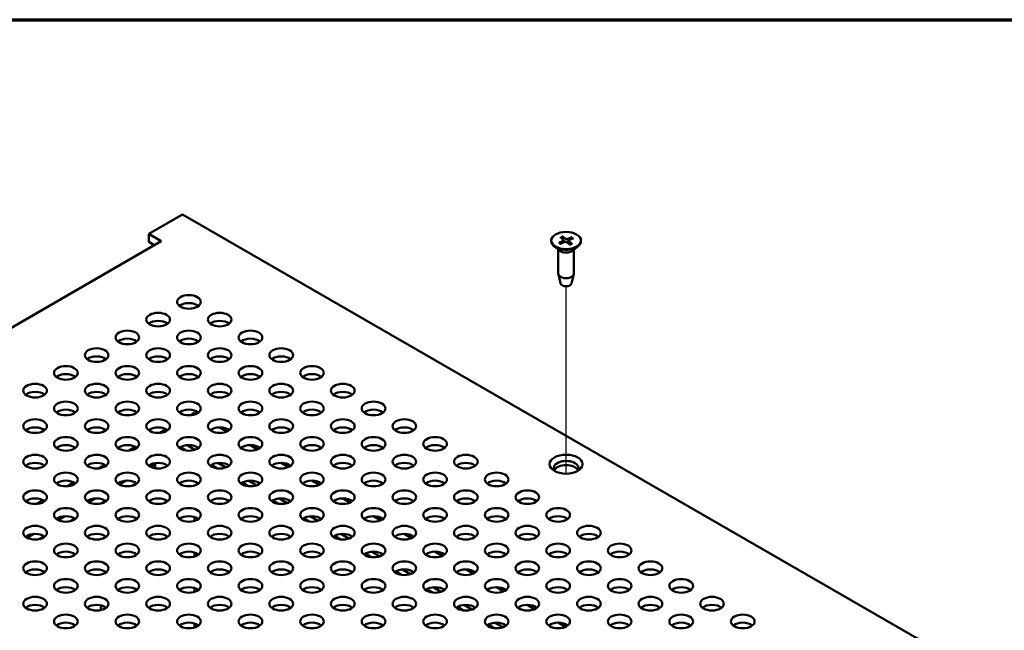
# Model space of a CAD drawing. Header units: millimetres. Extents: x 32 to 2127, y 63 to 1334.
# Tile 15 of 16: x 1723 to 1925, y 1208 to 1334. Entities that reach past the tile are written whole.
import ezdxf

# ---------------------------------------------------------------- set-up
doc = ezdxf.new("R2010")
doc.units = ezdxf.units.MM
doc.header["$LTSCALE"] = 2.5
for name, color, linetype, lineweight in [('Border (ANSI)', 7, 'Continuous', 70), ('Tweak Trail (ANSI)', 7, 'Continuous', 25), ('Visible (ANSI)', 7, 'Continuous', 50)]:
    doc.layers.add(name, color=color, linetype=linetype, lineweight=lineweight)

# ---------------------------------------------------------------- blocks, each defined once
blk = doc.blocks.new('Borders Default Border')
at = {"layer": 'Border (ANSI)', "flags": 128}
blk.add_lwpolyline([(12.7, 25.4), (12.7, 533.4), (850.9, 533.4), (850.9, 25.4), (12.7, 25.4)], dxfattribs=at)

msp = doc.modelspace()

# ---------------------------------------------------------------- linework, layer by layer
at = {"layer": 'Tweak Trail (ANSI)'}
for p, q in [((1834.8396, 1240.2771), (1834.8396, 1278.7526)), ((1834.8396, 1230.7665), (1834.8396, 1231.1913)), ((1834.8396, 1223.4754), (1834.8396, 1223.9003)), ((1834.8396, 1216.1844), (1834.8396, 1216.6092)), ((1834.8396, 1208.8933), (1834.8396, 1209.3182))]:
    msp.add_line(p, q, dxfattribs=at)
at = {"layer": 'Visible (ANSI)'}
for p, q in [((1756.0856, 1293.4812), (1749.2045, 1289.5084)), ((2085.2615, 1103.4314), (1756.0856, 1293.4812)), ((1749.2045, 1289.5084), (1751.7302, 1288.0502)), ((1749.2045, 1289.5084), (1749.2045, 1287.855)), ((1751.7302, 1288.0502), (1413.088, 1092.535)), ((1750.2983, 1287.2235), (1749.2045, 1287.855)), ((1831.7856, 1288.1535), (1831.7856, 1288.0049)), ((1833.3366, 1287.6866), (1834.2692, 1288.1111)), ((1833.622, 1288.844), (1834.3124, 1288.2862)), ((1833.6436, 1287.4506), (1834.6098, 1287.8492)), ((1834.0309, 1289.0213), (1834.766, 1288.4828)), ((1834.3538, 1288.2133), (1834.3637, 1287.7477)), ((1835.6483, 1287.2858), (1834.9132, 1287.8243)), ((1836.0355, 1288.8565), (1835.0694, 1288.4579)), ((1835.3254, 1288.097), (1835.3133, 1287.5312)), ((1836.0572, 1287.4631), (1835.3667, 1288.0209)), ((1836.3425, 1288.6205), (1835.4099, 1288.196)), ((1837.8935, 1288.1535), (1837.8935, 1288.0049)), ((1833.5515, 1286.0422), (1832.3813, 1286.9588)), ((1833.2394, 1286.2866), (1833.2394, 1281.3408)), ((1836.1277, 1286.0422), (1837.2979, 1286.9588)), ((1836.4398, 1286.2866), (1836.4398, 1281.3408)), ((1833.7221, 1279.3127), (1833.2553, 1281.2109)), ((1835.9571, 1279.3127), (1836.4239, 1281.2109)), ((1758.6033, 1252.7536), (1757.8048, 1252.2926)), ((1758.9228, 1252.5691), (1758.6033, 1252.7536)), ((1752.7924, 1249.3987), (1751.4906, 1248.647)), ((1765.2253, 1248.9184), (1763.7294, 1249.7821)), ((1746.4782, 1245.7531), (1745.1763, 1245.0015)), ((1755.721, 1245.7263), (1756.956, 1245.0133)), ((1757.0603, 1246.1196), (1758.6819, 1245.1834)), ((1771.5396, 1245.2729), (1770.0436, 1246.1366)), ((1740.1639, 1242.1076), (1738.8621, 1241.356)), ((1749.5315, 1241.6831), (1750.529, 1242.2591)), ((1750.529, 1242.2591), (1750.2787, 1242.4036)), ((1750.529, 1241.3825), (1750.529, 1242.2591)), ((1762.0352, 1242.0808), (1763.2702, 1241.3677)), ((1763.3746, 1242.4741), (1764.9962, 1241.5378)), ((1777.8538, 1241.6274), (1776.3579, 1242.491)), ((1743.2172, 1238.0376), (1744.6084, 1238.8408)), ((1769.6888, 1238.8285), (1771.3104, 1237.8923)), ((1784.1681, 1237.9818), (1782.6721, 1238.8455)), ((1733.8497, 1238.4621), (1732.5479, 1237.7105)), ((1746.6649, 1238.348), (1745.7031, 1237.7928)), ((1768.3494, 1238.4353), (1769.5845, 1237.7222)), ((1727.5355, 1234.8166), (1726.2336, 1234.0649)), ((1736.903, 1234.392), (1738.2941, 1235.1952)), ((1740.3507, 1234.7025), (1739.3889, 1234.1472)), ((1774.6637, 1234.7897), (1775.8987, 1234.0767)), ((1776.003, 1235.183), (1777.6246, 1234.2468)), ((1790.4823, 1234.3363), (1788.9864, 1235.2)), ((1730.5887, 1230.7465), (1731.9799, 1231.5497)), ((1734.0364, 1231.057), (1733.0747, 1230.5017)), ((1758.6033, 1230.5753), (1758.6033, 1231.3825)), ((1780.9779, 1231.1442), (1782.2129, 1230.4311)), ((1782.3173, 1231.5375), (1783.9389, 1230.6012)), ((1796.7965, 1230.6908), (1795.3006, 1231.5544)), ((1724.2745, 1227.101), (1725.6657, 1227.9042)), ((1727.7222, 1227.4115), (1726.7604, 1226.8562)), ((1787.2922, 1227.4987), (1788.5272, 1226.7856)), ((1788.6315, 1227.8919), (1790.2531, 1226.9557)), ((1803.1108, 1227.0452), (1801.6148, 1227.9089)), ((1758.6033, 1223.2843), (1758.6033, 1224.0914)), ((1793.6064, 1223.8531), (1794.8414, 1223.1401)), ((1794.9458, 1224.2464), (1796.5674, 1223.3102)), ((1809.425, 1223.3997), (1807.9291, 1224.2634)), ((1801.26, 1220.6009), (1802.8816, 1219.6647)), ((1815.7393, 1219.7542), (1814.2433, 1220.6179)), ((1799.9206, 1220.2076), (1801.1557, 1219.4946)), ((1758.6033, 1215.9932), (1758.6033, 1216.8004)), ((1806.2349, 1216.5621), (1807.4699, 1215.849)), ((1807.5743, 1216.9554), (1809.1959, 1216.0191)), ((1822.0535, 1216.1086), (1820.5576, 1216.9723)), ((1812.5491, 1212.9165), (1813.7842, 1212.2035)), ((1813.8885, 1213.3098), (1815.5101, 1212.3736)), ((1828.3678, 1212.4631), (1826.8718, 1213.3268)), ((1758.6033, 1208.7021), (1758.6033, 1209.5093)), ((1818.8634, 1209.271), (1820.0984, 1208.558)), ((1820.2027, 1209.6643), (1821.8243, 1208.7281)), ((1834.682, 1208.8176), (1833.1861, 1209.6813))]:
    msp.add_line(p, q, dxfattribs=at)
for centre, major_axis in [((1834.8396, 1288.1535), (-3.054, 0)), ((1757.4377, 1275.552), (-2.4289, 0)), ((1751.1235, 1271.9064), (-2.4289, 0)), ((1763.752, 1271.9064), (-2.4289, 0)), ((1744.8092, 1268.2609), (-2.4289, 0)), ((1757.4377, 1268.2609), (-2.4289, 0)), ((1770.0662, 1268.2609), (-2.4289, 0)), ((1738.495, 1264.6154), (-2.4289, 0)), ((1751.1235, 1264.6154), (-2.4289, 0)), ((1763.752, 1264.6154), (-2.4289, 0)), ((1776.3804, 1264.6154), (-2.4289, 0)), ((1732.1807, 1260.9698), (-2.4289, 0)), ((1744.8092, 1260.9698), (-2.4289, 0)), ((1757.4377, 1260.9698), (-2.4289, 0)), ((1770.0662, 1260.9698), (-2.4289, 0)), ((1782.6947, 1260.9698), (-2.4289, 0)), ((1725.8665, 1257.3243), (-2.4289, 0)), ((1738.495, 1257.3243), (-2.4289, 0)), ((1751.1235, 1257.3243), (-2.4289, 0)), ((1763.752, 1257.3243), (-2.4289, 0)), ((1776.3804, 1257.3243), (-2.4289, 0)), ((1789.0089, 1257.3243), (-2.4289, 0)), ((1732.1807, 1253.6788), (-2.4289, 0)), ((1744.8092, 1253.6788), (-2.4289, 0)), ((1757.4377, 1253.6788), (-2.4289, 0)), ((1770.0662, 1253.6788), (-2.4289, 0)), ((1782.6947, 1253.6788), (-2.4289, 0)), ((1795.3232, 1253.6788), (-2.4289, 0)), ((1725.8665, 1250.0333), (-2.4289, 0)), ((1738.495, 1250.0333), (-2.4289, 0)), ((1751.1235, 1250.0333), (-2.4289, 0)), ((1763.752, 1250.0333), (-2.4289, 0)), ((1776.3804, 1250.0333), (-2.4289, 0)), ((1789.0089, 1250.0333), (-2.4289, 0)), ((1801.6374, 1250.0333), (-2.4289, 0)), ((1732.1807, 1246.3877), (-2.4289, 0)), ((1744.8092, 1246.3877), (-2.4289, 0)), ((1757.4377, 1246.3877), (-2.4289, 0)), ((1770.0662, 1246.3877), (-2.4289, 0)), ((1782.6947, 1246.3877), (-2.4289, 0)), ((1795.3232, 1246.3877), (-2.4289, 0)), ((1807.9517, 1246.3877), (-2.4289, 0)), ((1725.8665, 1242.7422), (-2.4289, 0)), ((1738.495, 1242.7422), (-2.4289, 0)), ((1751.1235, 1242.7422), (-2.4289, 0)), ((1763.752, 1242.7422), (-2.4289, 0)), ((1776.3804, 1242.7422), (-2.4289, 0)), ((1789.0089, 1242.7422), (-2.4289, 0)), ((1801.6374, 1242.7422), (-2.4289, 0)), ((1814.2659, 1242.7422), (-2.4289, 0)), ((1834.8396, 1242.2256), (-3.375, 0)), ((1732.1807, 1239.0967), (-2.4289, 0)), ((1744.8092, 1239.0967), (-2.4289, 0)), ((1757.4377, 1239.0967), (-2.4289, 0)), ((1770.0662, 1239.0967), (-2.4289, 0)), ((1782.6947, 1239.0967), (-2.4289, 0)), ((1795.3232, 1239.0967), (-2.4289, 0)), ((1807.9517, 1239.0967), (-2.4289, 0)), ((1820.5801, 1239.0967), (-2.4289, 0)), ((1725.8665, 1235.4511), (-2.4289, 0)), ((1738.495, 1235.4511), (-2.4289, 0)), ((1751.1235, 1235.4511), (-2.4289, 0)), ((1763.752, 1235.4511), (-2.4289, 0)), ((1776.3804, 1235.4511), (-2.4289, 0)), ((1789.0089, 1235.4511), (-2.4289, 0)), ((1801.6374, 1235.4511), (-2.4289, 0)), ((1814.2659, 1235.4511), (-2.4289, 0)), ((1826.8944, 1235.4511), (-2.4289, 0)), ((1732.1807, 1231.8056), (-2.4289, 0)), ((1744.8092, 1231.8056), (-2.4289, 0)), ((1757.4377, 1231.8056), (-2.4289, 0)), ((1770.0662, 1231.8056), (-2.4289, 0)), ((1782.6947, 1231.8056), (-2.4289, 0)), ((1795.3232, 1231.8056), (-2.4289, 0)), ((1807.9517, 1231.8056), (-2.4289, 0)), ((1820.5801, 1231.8056), (-2.4289, 0)), ((1833.2086, 1231.8056), (-2.4289, 0)), ((1725.8665, 1228.1601), (-2.4289, 0)), ((1738.495, 1228.1601), (-2.4289, 0)), ((1751.1235, 1228.1601), (-2.4289, 0)), ((1763.752, 1228.1601), (-2.4289, 0)), ((1776.3804, 1228.1601), (-2.4289, 0)), ((1789.0089, 1228.1601), (-2.4289, 0)), ((1801.6374, 1228.1601), (-2.4289, 0)), ((1814.2659, 1228.1601), (-2.4289, 0)), ((1826.8944, 1228.1601), (-2.4289, 0)), ((1839.5229, 1228.1601), (-2.4289, 0)), ((1732.1807, 1224.5145), (-2.4289, 0)), ((1744.8092, 1224.5145), (-2.4289, 0)), ((1757.4377, 1224.5145), (-2.4289, 0)), ((1770.0662, 1224.5145), (-2.4289, 0)), ((1782.6947, 1224.5145), (-2.4289, 0)), ((1795.3232, 1224.5145), (-2.4289, 0)), ((1807.9517, 1224.5145), (-2.4289, 0)), ((1820.5801, 1224.5145), (-2.4289, 0)), ((1833.2086, 1224.5145), (-2.4289, 0)), ((1845.8371, 1224.5145), (-2.4289, 0)), ((1725.8665, 1220.869), (-2.4289, 0)), ((1738.495, 1220.869), (-2.4289, 0)), ((1751.1235, 1220.869), (-2.4289, 0)), ((1763.752, 1220.869), (-2.4289, 0)), ((1776.3804, 1220.869), (-2.4289, 0)), ((1789.0089, 1220.869), (-2.4289, 0)), ((1801.6374, 1220.869), (-2.4289, 0)), ((1814.2659, 1220.869), (-2.4289, 0)), ((1826.8944, 1220.869), (-2.4289, 0)), ((1839.5229, 1220.869), (-2.4289, 0)), ((1852.1513, 1220.869), (-2.4289, 0)), ((1732.1807, 1217.2235), (-2.4289, 0)), ((1744.8092, 1217.2235), (-2.4289, 0)), ((1757.4377, 1217.2235), (-2.4289, 0)), ((1770.0662, 1217.2235), (-2.4289, 0)), ((1782.6947, 1217.2235), (-2.4289, 0)), ((1795.3232, 1217.2235), (-2.4289, 0)), ((1807.9517, 1217.2235), (-2.4289, 0)), ((1820.5801, 1217.2235), (-2.4289, 0)), ((1833.2086, 1217.2235), (-2.4289, 0)), ((1845.8371, 1217.2235), (-2.4289, 0)), ((1858.4656, 1217.2235), (-2.4289, 0)), ((1725.8665, 1213.578), (-2.4289, 0)), ((1738.495, 1213.578), (-2.4289, 0)), ((1751.1235, 1213.578), (-2.4289, 0)), ((1763.752, 1213.578), (-2.4289, 0)), ((1776.3804, 1213.578), (-2.4289, 0)), ((1789.0089, 1213.578), (-2.4289, 0)), ((1801.6374, 1213.578), (-2.4289, 0)), ((1814.2659, 1213.578), (-2.4289, 0)), ((1826.8944, 1213.578), (-2.4289, 0)), ((1839.5229, 1213.578), (-2.4289, 0)), ((1852.1513, 1213.578), (-2.4289, 0)), ((1864.7798, 1213.578), (-2.4289, 0)), ((1732.1807, 1209.9324), (-2.4289, 0)), ((1744.8092, 1209.9324), (-2.4289, 0)), ((1757.4377, 1209.9324), (-2.4289, 0)), ((1770.0662, 1209.9324), (-2.4289, 0)), ((1782.6947, 1209.9324), (-2.4289, 0)), ((1795.3232, 1209.9324), (-2.4289, 0)), ((1807.9517, 1209.9324), (-2.4289, 0)), ((1820.5801, 1209.9324), (-2.4289, 0)), ((1833.2086, 1209.9324), (-2.4289, 0)), ((1845.8371, 1209.9324), (-2.4289, 0)), ((1858.4656, 1209.9324), (-2.4289, 0)), ((1871.0941, 1209.9324), (-2.4289, 0))]:
    msp.add_ellipse(centre, major_axis=major_axis, ratio=0.57735027, dxfattribs=at)
for centre, major_axis, start_param, end_param in [((1834.8396, 1288.0049), (3.054, 0), 3.14159265, 6.28318531), ((1834.1318, 1288.2117), (0.222, 0), 5.37993207, 6.90366812), ((1834.7388, 1287.7449), (-0.222, 0), 3.80913575, 5.33287179), ((1834.9403, 1288.5622), (0.222, 0), 3.80913575, 5.33287179), ((1835.5473, 1288.0954), (-0.222, 0), 5.37993207, 6.90366812), ((1834.8396, 1286.5903), (-1.6002, 0), 0.6351932, 2.50639946), ((1834.8396, 1281.3408), (1.6002, 0), 3.14159265, 6.28318531), ((1834.8396, 1279.4043), (-1.1287, 0), 0.14103652, 3.00055613), ((1757.4377, 1273.8986), (-2.4289, 0), 3.77206775, 5.65271021), ((1751.1235, 1270.253), (-2.4289, 0), 3.77206775, 5.65271021), ((1763.752, 1270.253), (-2.4289, 0), 3.77206775, 5.65271021), ((1744.8092, 1266.6075), (-2.4289, 0), 3.77206775, 5.65271021), ((1757.4377, 1266.6075), (-2.4289, 0), 3.77206775, 5.65271021), ((1770.0662, 1266.6075), (-2.4289, 0), 3.77206775, 5.65271021), ((1738.495, 1262.962), (-2.4289, 0), 3.77206775, 5.65271021), ((1751.1235, 1262.962), (-2.4289, 0), 3.77206775, 5.65271021), ((1763.752, 1262.962), (-2.4289, 0), 3.77206775, 5.65271021), ((1776.3804, 1262.962), (-2.4289, 0), 3.77206775, 5.65271021), ((1732.1807, 1259.3164), (-2.4289, 0), 3.77206775, 5.65271021), ((1744.8092, 1259.3164), (-2.4289, 0), 3.77206775, 5.65271021), ((1757.4377, 1259.3164), (-2.4289, 0), 3.77206775, 5.65271021), ((1770.0662, 1259.3164), (-2.4289, 0), 3.77206775, 5.65271021), ((1782.6947, 1259.3164), (-2.4289, 0), 3.77206775, 5.65271021), ((1725.8665, 1255.6709), (-2.4289, 0), 3.77206775, 5.65271021), ((1738.495, 1255.6709), (-2.4289, 0), 3.77206775, 5.65271021), ((1751.1235, 1255.6709), (-2.4289, 0), 3.77206775, 5.65271021), ((1763.752, 1255.6709), (-2.4289, 0), 3.77206775, 5.65271021), ((1776.3804, 1255.6709), (-2.4289, 0), 3.77206775, 5.65271021), ((1789.0089, 1255.6709), (-2.4289, 0), 3.77206775, 5.65271021), ((1732.1807, 1252.0254), (-2.4289, 0), 3.77206775, 5.65271021), ((1744.8092, 1252.0254), (-2.4289, 0), 3.77206775, 5.65271021), ((1757.4377, 1252.0254), (-2.4289, 0), 3.77206775, 5.65271021), ((1770.0662, 1252.0254), (-2.4289, 0), 3.77206775, 5.65271021), ((1782.6947, 1252.0254), (-2.4289, 0), 3.77206775, 5.65271021), ((1795.3232, 1252.0254), (-2.4289, 0), 3.77206775, 5.65271021), ((1725.8665, 1248.3798), (-2.4289, 0), 3.77206775, 5.65271021), ((1738.495, 1248.3798), (-2.4289, 0), 3.77206775, 5.65271021), ((1751.1235, 1248.3798), (-2.4289, 0), 3.77206775, 5.65271021), ((1763.752, 1248.3798), (-2.4289, 0), 3.77206775, 5.65271021), ((1776.3804, 1248.3798), (-2.4289, 0), 3.77206775, 5.65271021), ((1789.0089, 1248.3798), (-2.4289, 0), 3.77206775, 5.65271021), ((1801.6374, 1248.3798), (-2.4289, 0), 3.77206775, 5.65271021), ((1732.1807, 1244.7343), (-2.4289, 0), 3.77206775, 5.65271021), ((1744.8092, 1244.7343), (-2.4289, 0), 3.77206775, 5.65271021), ((1757.4377, 1244.7343), (-2.4289, 0), 3.77206775, 5.65271021), ((1770.0662, 1244.7343), (-2.4289, 0), 3.77206775, 5.65271021), ((1782.6947, 1244.7343), (-2.4289, 0), 3.77206775, 5.65271021), ((1795.3232, 1244.7343), (-2.4289, 0), 3.77206775, 5.65271021), ((1807.9517, 1244.7343), (-2.4289, 0), 3.77206775, 5.65271021), ((1834.8396, 1241.4331), (2.5312, 0), 5.82091582, 9.88704744), ((1725.8665, 1241.0888), (-2.4289, 0), 3.77206775, 5.65271021), ((1738.495, 1241.0888), (-2.4289, 0), 3.77206775, 5.65271021), ((1751.1235, 1241.0888), (-2.4289, 0), 3.77206775, 5.65271021), ((1763.752, 1241.0888), (-2.4289, 0), 3.77206775, 5.65271021), ((1776.3804, 1241.0888), (-2.4289, 0), 3.77206775, 5.65271021), ((1789.0089, 1241.0888), (-2.4289, 0), 3.77206775, 5.65271021), ((1801.6374, 1241.0888), (-2.4289, 0), 3.77206775, 5.65271021), ((1814.2659, 1241.0888), (-2.4289, 0), 3.77206775, 5.65271021), ((1834.8396, 1240.5722), (2.5312, 0), 0.29897517, 2.84261749), ((1732.1807, 1237.4433), (-2.4289, 0), 3.77206775, 5.65271021), ((1744.8092, 1237.4433), (-2.4289, 0), 3.77206775, 5.65271021), ((1757.4377, 1237.4433), (-2.4289, 0), 3.77206775, 5.65271021), ((1770.0662, 1237.4433), (-2.4289, 0), 3.77206775, 5.65271021), ((1782.6947, 1237.4433), (-2.4289, 0), 3.77206775, 5.65271021), ((1795.3232, 1237.4433), (-2.4289, 0), 3.77206775, 5.65271021), ((1807.9517, 1237.4433), (-2.4289, 0), 3.77206775, 5.65271021), ((1820.5801, 1237.4433), (-2.4289, 0), 3.77206775, 5.65271021), ((1725.8665, 1233.7977), (-2.4289, 0), 3.77206775, 5.65271021), ((1738.495, 1233.7977), (-2.4289, 0), 3.77206775, 5.65271021), ((1751.1235, 1233.7977), (-2.4289, 0), 3.77206775, 5.65271021), ((1763.752, 1233.7977), (-2.4289, 0), 3.77206775, 5.65271021), ((1776.3804, 1233.7977), (-2.4289, 0), 3.77206775, 5.65271021), ((1789.0089, 1233.7977), (-2.4289, 0), 3.77206775, 5.65271021), ((1801.6374, 1233.7977), (-2.4289, 0), 3.77206775, 5.65271021), ((1814.2659, 1233.7977), (-2.4289, 0), 3.77206775, 5.65271021), ((1826.8944, 1233.7977), (-2.4289, 0), 3.77206775, 5.65271021), ((1732.1807, 1230.1522), (-2.4289, 0), 3.77206775, 5.65271021), ((1744.8092, 1230.1522), (-2.4289, 0), 3.77206775, 5.65271021), ((1757.4377, 1230.1522), (-2.4289, 0), 3.77206775, 5.65271021), ((1770.0662, 1230.1522), (-2.4289, 0), 3.77206775, 5.65271021), ((1782.6947, 1230.1522), (-2.4289, 0), 3.77206775, 5.65271021), ((1795.3232, 1230.1522), (-2.4289, 0), 3.77206775, 5.65271021), ((1807.9517, 1230.1522), (-2.4289, 0), 3.77206775, 5.65271021), ((1820.5801, 1230.1522), (-2.4289, 0), 3.77206775, 5.65271021), ((1833.2086, 1230.1522), (-2.4289, 0), 3.77206775, 5.65271021), ((1725.8665, 1226.5067), (-2.4289, 0), 3.77206775, 5.65271021), ((1738.495, 1226.5067), (-2.4289, 0), 3.77206775, 5.65271021), ((1751.1235, 1226.5067), (-2.4289, 0), 3.77206775, 5.65271021), ((1763.752, 1226.5067), (-2.4289, 0), 3.77206775, 5.65271021), ((1776.3804, 1226.5067), (-2.4289, 0), 3.77206775, 5.65271021), ((1789.0089, 1226.5067), (-2.4289, 0), 3.77206775, 5.65271021), ((1801.6374, 1226.5067), (-2.4289, 0), 3.77206775, 5.65271021), ((1814.2659, 1226.5067), (-2.4289, 0), 3.77206775, 5.65271021), ((1826.8944, 1226.5067), (-2.4289, 0), 3.77206775, 5.65271021), ((1839.5229, 1226.5067), (-2.4289, 0), 3.77206775, 5.65271021), ((1732.1807, 1222.8611), (-2.4289, 0), 3.77206775, 5.65271021), ((1744.8092, 1222.8611), (-2.4289, 0), 3.77206775, 5.65271021), ((1757.4377, 1222.8611), (-2.4289, 0), 3.77206775, 5.65271021), ((1770.0662, 1222.8611), (-2.4289, 0), 3.77206775, 5.65271021), ((1782.6947, 1222.8611), (-2.4289, 0), 3.77206775, 5.65271021), ((1795.3232, 1222.8611), (-2.4289, 0), 3.77206775, 5.65271021), ((1807.9517, 1222.8611), (-2.4289, 0), 3.77206775, 5.65271021), ((1820.5801, 1222.8611), (-2.4289, 0), 3.77206775, 5.65271021), ((1833.2086, 1222.8611), (-2.4289, 0), 3.77206775, 5.65271021), ((1845.8371, 1222.8611), (-2.4289, 0), 3.77206775, 5.65271021), ((1725.8665, 1219.2156), (-2.4289, 0), 3.77206775, 5.65271021), ((1738.495, 1219.2156), (-2.4289, 0), 3.77206775, 5.65271021), ((1751.1235, 1219.2156), (-2.4289, 0), 3.77206775, 5.65271021), ((1763.752, 1219.2156), (-2.4289, 0), 3.77206775, 5.65271021), ((1776.3804, 1219.2156), (-2.4289, 0), 3.77206775, 5.65271021), ((1789.0089, 1219.2156), (-2.4289, 0), 3.77206775, 5.65271021), ((1801.6374, 1219.2156), (-2.4289, 0), 3.77206775, 5.65271021), ((1814.2659, 1219.2156), (-2.4289, 0), 3.77206775, 5.65271021), ((1826.8944, 1219.2156), (-2.4289, 0), 3.77206775, 5.65271021), ((1839.5229, 1219.2156), (-2.4289, 0), 3.77206775, 5.65271021), ((1852.1513, 1219.2156), (-2.4289, 0), 3.77206775, 5.65271021), ((1732.1807, 1215.5701), (-2.4289, 0), 3.77206775, 5.65271021), ((1744.8092, 1215.5701), (-2.4289, 0), 3.77206775, 5.65271021), ((1757.4377, 1215.5701), (-2.4289, 0), 3.77206775, 5.65271021), ((1770.0662, 1215.5701), (-2.4289, 0), 3.77206775, 5.65271021), ((1782.6947, 1215.5701), (-2.4289, 0), 3.77206775, 5.65271021), ((1795.3232, 1215.5701), (-2.4289, 0), 3.77206775, 5.65271021), ((1807.9517, 1215.5701), (-2.4289, 0), 3.77206775, 5.65271021), ((1820.5801, 1215.5701), (-2.4289, 0), 3.77206775, 5.65271021), ((1833.2086, 1215.5701), (-2.4289, 0), 3.77206775, 5.65271021), ((1845.8371, 1215.5701), (-2.4289, 0), 3.77206775, 5.65271021), ((1858.4656, 1215.5701), (-2.4289, 0), 3.77206775, 5.65271021), ((1725.8665, 1211.9245), (-2.4289, 0), 3.77206775, 5.65271021), ((1738.495, 1211.9245), (-2.4289, 0), 3.77206775, 5.65271021), ((1740.9234, 1213.1807), (1.1143, 1.93), 1.88499522, 2.35949019), ((1751.1235, 1211.9245), (-2.4289, 0), 3.77206775, 5.65271021), ((1763.752, 1211.9245), (-2.4289, 0), 3.77206775, 5.65271021), ((1776.3804, 1211.9245), (-2.4289, 0), 3.77206775, 5.65271021), ((1789.0089, 1211.9245), (-2.4289, 0), 3.77206775, 5.65271021), ((1801.6374, 1211.9245), (-2.4289, 0), 3.77206775, 5.65271021), ((1814.2659, 1211.9245), (-2.4289, 0), 3.77206775, 5.65271021), ((1826.8944, 1211.9245), (-2.4289, 0), 3.77206775, 5.65271021), ((1839.5229, 1211.9245), (-2.4289, 0), 3.77206775, 5.65271021), ((1852.1513, 1211.9245), (-2.4289, 0), 3.77206775, 5.65271021), ((1864.7798, 1211.9245), (-2.4289, 0), 3.77206775, 5.65271021), ((1732.1807, 1208.279), (-2.4289, 0), 3.77206775, 5.65271021), ((1744.8092, 1208.279), (-2.4289, 0), 3.77206775, 5.65271021), ((1757.4377, 1208.279), (-2.4289, 0), 3.77206775, 5.65271021), ((1770.0662, 1208.279), (-2.4289, 0), 3.77206775, 5.65271021), ((1782.6947, 1208.279), (-2.4289, 0), 3.77206775, 5.65271021), ((1795.3232, 1208.279), (-2.4289, 0), 3.77206775, 5.65271021), ((1807.9517, 1208.279), (-2.4289, 0), 3.77206775, 5.65271021), ((1820.5801, 1208.279), (-2.4289, 0), 3.77206775, 5.65271021), ((1833.2086, 1208.279), (-2.4289, 0), 3.77206775, 5.65271021), ((1845.8371, 1208.279), (-2.4289, 0), 3.77206775, 5.65271021), ((1858.4656, 1208.279), (-2.4289, 0), 3.77206775, 5.65271021), ((1871.0941, 1208.279), (-2.4289, 0), 3.77206775, 5.65271021)]:
    msp.add_ellipse(centre, major_axis=major_axis, ratio=0.57735027, start_param=start_param, end_param=end_param, dxfattribs=at)
for points, knots in [([(1833.3366, 1287.6866), (1833.3468, 1287.6913), (1833.3588, 1287.6942), (1833.3777, 1287.6947), (1833.3879, 1287.6923), (1833.3988, 1287.6859), (1833.4023, 1287.683), (1833.4055, 1287.6796)], [0.01365395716, 0.01365395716, 0.01365395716, 0.01365395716, 0.01710884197, 0.01710884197, 0.0205337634, 0.0205337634, 0.02226172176, 0.02226172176, 0.02226172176, 0.02226172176]), ([(1833.6787, 1287.465), (1833.6629, 1287.4742), (1833.6475, 1287.4836), (1833.6099, 1287.5075), (1833.5882, 1287.5222), (1833.5465, 1287.5522), (1833.5266, 1287.5676), (1833.4887, 1287.5988), (1833.4707, 1287.6147), (1833.4366, 1287.6468), (1833.4206, 1287.6632), (1833.4056, 1287.6796)], [1.434252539, 1.434252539, 1.434252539, 1.434252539, 1.47639271, 1.47639271, 1.539785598, 1.539785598, 1.603178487, 1.603178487, 1.666571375, 1.666571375, 1.729964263, 1.729964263, 1.729964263, 1.729964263]), ([(1834.0309, 1289.0213), (1834.0389, 1289.0154), (1834.0483, 1289.006), (1834.0629, 1288.9871), (1834.0708, 1288.9743), (1834.0807, 1288.9534), (1834.0849, 1288.9423), (1834.0879, 1288.9321)], [0.01365395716, 0.01365395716, 0.01365395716, 0.01365395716, 0.01710884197, 0.01710884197, 0.0205337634, 0.0205337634, 0.02328385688, 0.02328385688, 0.02328385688, 0.02328385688]), ([(1836.0135, 1287.4727), (1835.9902, 1287.4588), (1835.9661, 1287.4453), (1835.9163, 1287.4191), (1835.8906, 1287.4064), (1835.8378, 1287.382), (1835.8106, 1287.3702), (1835.755, 1287.3476), (1835.7265, 1287.3368), (1835.6738, 1287.3181), (1835.6499, 1287.3101), (1835.6255, 1287.3025)], [6.125267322, 6.125267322, 6.125267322, 6.125267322, 6.188249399, 6.188249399, 6.251231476, 6.251231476, 6.314213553, 6.314213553, 6.37719563, 6.37719563, 6.428133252, 6.428133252, 6.428133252, 6.428133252]), ([(1835.9602, 1288.7782), (1835.9641, 1288.7879), (1835.9697, 1288.7982), (1835.9829, 1288.8172), (1835.9933, 1288.8285), (1836.0126, 1288.8446), (1836.025, 1288.8522), (1836.0355, 1288.8565)], [0.03129953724, 0.03129953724, 0.03129953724, 0.03129953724, 0.03404963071, 0.03404963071, 0.03747455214, 0.03747455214, 0.04092943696, 0.04092943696, 0.04092943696, 0.04092943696]), ([(1836.0135, 1287.4727), (1836.0136, 1287.4728), (1836.0136, 1287.4728), (1836.0191, 1287.476), (1836.0267, 1287.477), (1836.0408, 1287.4738), (1836.0497, 1287.4691), (1836.0572, 1287.4631)], [0.03400133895, 0.03400133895, 0.03400133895, 0.03400133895, 0.03404963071, 0.03404963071, 0.03747455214, 0.03747455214, 0.04092943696, 0.04092943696, 0.04092943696, 0.04092943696])]:
    msp.add_open_spline(points, degree=3, knots=knots, dxfattribs=at)
for points, weights in [([(1834.2593, 1288.3292), (1834.1819, 1288.6006), (1834.0879, 1288.9321)], [1.02723844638, 1.02009068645, 1.00306837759]), ([(1834.419, 1287.7705), (1834.3902, 1287.8707), (1834.3588, 1287.9807)], [1.03048972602, 1.03254109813, 1.03240378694]), ([(1835.9602, 1288.7782), (1835.8728, 1288.561), (1835.7965, 1288.372)], [1.00306837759, 1.0148019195, 1.02184367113])]:
    msp.add_rational_spline(points, weights, degree=2, dxfattribs=at)

# ---------------------------------------------------------------- block references
at = {"xscale": 2.5, "yscale": 2.5, "zscale": 2.5}
msp.add_blockref('Borders Default Border', (0, 0), dxfattribs=at)

doc.saveas('drawing.dxf')
